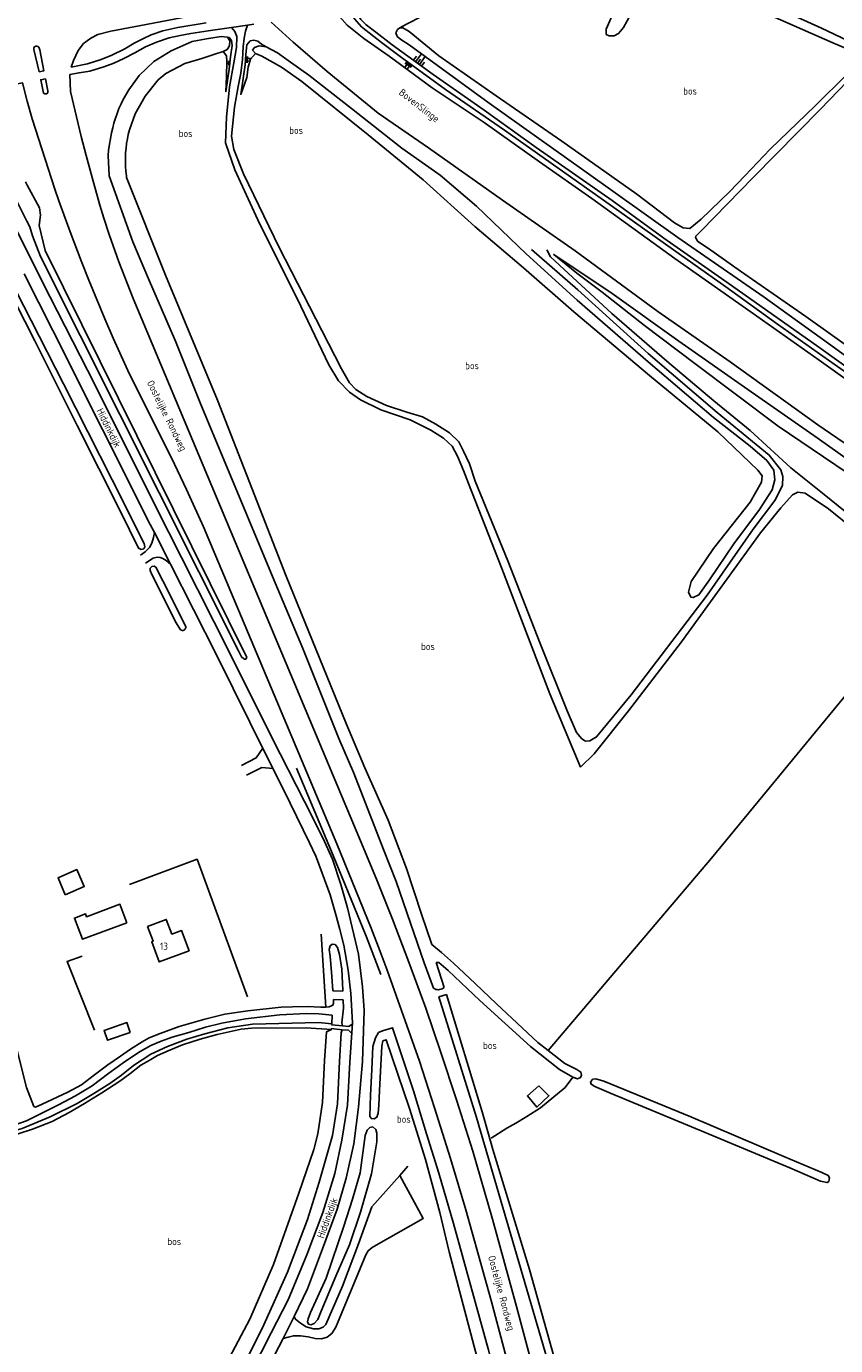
# Model space of a CAD drawing. Header units: metres. Extents: x 226218 to 240385, y 439369 to 449677.
# Tile 72 of 256: x 229388 to 229670, y 440593 to 441052. Entities that reach past the tile are written whole.
import ezdxf

# ---------------------------------------------------------------- set-up
doc = ezdxf.new("R2010")
doc.units = ezdxf.units.M
doc.header["$MEASUREMENT"] = 0
for name, color, linetype in [('CULTUURAANDUIDING', 253, 'Continuous'), ('DAKRAND-BYG', 4, 'Continuous'), ('HEG', 253, 'Continuous'), ('HOOFDGEBOUW', 4, 'Continuous'), ('HUISNUMMER', 253, 'Continuous'), ('INSTEEKSLOOT', 153, 'Continuous'), ('KANTSLOOT', 153, 'Continuous'), ('KANTVERH', 253, 'Continuous'), ('KANTWATER', 153, 'Continuous'), ('KUNSTWERK', 253, 'Continuous'), ('OVLIJNOBJ', 253, 'Continuous'), ('RASTER', 253, 'Continuous'), ('STRAATNAAM', 253, 'Continuous'), ('TALUD', 253, 'Continuous'), ('WATERLNAAM', 253, 'Continuous')]:
    doc.layers.add(name, color=color, linetype=linetype)
doc.styles.get("Standard").update_dxf_attribs({"font": 'iso.shx'})

# ---------------------------------------------------------------- blocks, each defined once
blk = doc.blocks.new('TA', base_point=(75009.5, 300012))
for p, q in [((75009.5, 300012.5), (75010, 300012.5)), ((75009.5, 300012.25), (75010.5, 300012.25)), ((75009.5, 300012), (75010, 300012)), ((75009.5, 300011.75), (75010.5, 300011.75)), ((75009.5, 300011.5), (75010, 300011.5))]:
    blk.add_line(p, q)

msp = doc.modelspace()

# ---------------------------------------------------------------- linework, layer by layer
at = {"layer": 'DAKRAND-BYG'}
for points in [[(229401.64, 440749.87), (229399.1, 440755.74), (229405.69, 440758.59), (229408.23, 440752.72), (229401.64, 440749.87)], [(229423.05, 440740.08), (229407.57, 440734.35), (229404.83, 440741.74), (229408.68, 440743.17), (229409.03, 440742.21), (229420.66, 440746.52), (229423.05, 440740.08)], [(229424.27, 440701.91), (229416.31, 440699.22), (229415.16, 440702.66), (229423.12, 440705.34), (229424.27, 440701.91)], [(229566.52, 440683.37), (229570.01, 440679.88), (229565.8, 440675.95), (229562.55, 440679.87), (229566.52, 440683.37)]]:
    msp.add_lwpolyline(points, dxfattribs=at)
at = {"layer": 'HEG'}
for points in [[(229482.15, 440793.93), (229494.89, 440763.51), (229506.36, 440735.38), (229511.47, 440722.13)], [(229424, 440753.39), (229447.51, 440762.17), (229465.04, 440714.28)], [(229411.83, 440702.67), (229402.24, 440726.6), (229407.55, 440728.43)]]:
    msp.add_lwpolyline(points, dxfattribs=at)
at = {"layer": 'HOOFDGEBOUW'}
msp.add_lwpolyline([(229430.25, 440738.83), (229432.18, 440733.67), (229431.72, 440733.5), (229434.35, 440726.48), (229444.74, 440730.38), (229442.11, 440737.4), (229438.74, 440736.13), (229436.81, 440741.27), (229430.25, 440738.83)], dxfattribs=at)
at = {"layer": 'INSTEEKSLOOT'}
for p, q in [((229388.38, 440996.77), (229387.78, 440997.89)), ((229533.52, 440717.62), (229530.78, 440726.29)), ((229510.77, 440676.52), (229511.04, 440681.78))]:
    msp.add_line(p, q, dxfattribs=at)
for points in [[(229687.61, 441067.02), (229681.33, 441043.39), (229680.52, 441040.65), (229679.63, 441038.86), (229677.1, 441036.18), (229664.45, 441023.08), (229641.22, 440999.55), (229622.99, 440980.89), (229621.11, 440979.04), (229621, 440978.47), (229621.87, 440977.14), (229625.62, 440974.68), (229636.67, 440966.78), (229659.43, 440951.03), (229678.08, 440937.81), (229680.03, 440936.47), (229680.24, 440936.05)], [(229599.84, 441058.52), (229595.95, 441051.58), (229594.28, 441049.5), (229592.73, 441048.74), (229590.96, 441048.67), (229589.98, 441049.2), (229589.9, 441050.96), (229592.04, 441055.8)], [(229649.22, 441058.44), (229664.95, 441051.4), (229673.99, 441047.05)], [(229638.25, 441000), (229647.05, 441009.22), (229662.79, 441024.43), (229673.59, 441035.12), (229677.1, 441038.92), (229677.88, 441040.41), (229677.5, 441041.84), (229674.88, 441043.72), (229668.85, 441046.22), (229644.88, 441056.76)], [(229421.82, 441026.58), (229423.74, 441029.95), (229427.38, 441034.87), (229432.44, 441039.78), (229438.46, 441043.43), (229445.77, 441046.7), (229450.81, 441047.67), (229455.85, 441048.43), (229458.07, 441048.26), (229458.95, 441046.96), (229458.82, 441045.23), (229458.02, 441043.98), (229456.59, 441043.19), (229453.72, 441042.31), (229449.18, 441040.84), (229443.25, 441039.09), (229436.67, 441035.56)], [(229521.36, 441045.53), (229518.5, 441047.45), (229517.18, 441048.49), (229516.67, 441049.74), (229517.31, 441050.89), (229518.13, 441051.51), (229519.11, 441051.48), (229521.38, 441050.23), (229531.7, 441041.78), (229551.65, 441027.85), (229574.55, 441012), (229600.62, 440993.6), (229613.71, 440983.64), (229616.78, 440981.89), (229619.05, 440981.68), (229623.03, 440984.85), (229633.02, 440994.52), (229638.25, 441000)], [(229680.24, 440936.05), (229680.42, 440935.66), (229679.98, 440934.66), (229678.67, 440934.36), (229676.52, 440935.12), (229673.25, 440937.41), (229667.39, 440941.65), (229644.92, 440957.81), (229614.95, 440978.57), (229582.16, 441001.85), (229549.23, 441025.3), (229521.36, 441045.53)], [(229436.67, 441035.56), (229433.92, 441033.34), (229429.4, 441027.7), (229425.94, 441021.5), (229423.98, 441015.98)], [(229421.82, 441026.58), (229421.04, 441024.99), (229420.33, 441023.37), (229419.68, 441021.72), (229419.1, 441020.05), (229418.59, 441018.35), (229418.15, 441016.64), (229417.78, 441014.91)], [(229375.17, 441025.11), (229373.95, 441025.09), (229372.6, 441024.78), (229371.13, 441023.34), (229370.88, 441022.22), (229371.29, 441019.76), (229372.1, 441016.23), (229376.15, 441006.45), (229380.6, 440997.85), (229384.84, 440990.9), (229387.25, 440986.31), (229388.23, 440984.16), (229389.28, 440982.18), (229390.21, 440979.07), (229392.95, 440971.9), (229461.94, 440834.76), (229462.95, 440832.58), (229463.65, 440832.05), (229464.06, 440831.85), (229464.46, 440831.86), (229464.85, 440832.37)], [(229417.78, 441014.91), (229416.73, 441008.89), (229416.61, 441007.07), (229416.91, 441000), (229425.19, 440976.96), (229430.64, 440964.1), (229440, 440942.45), (229448.57, 440921.04), (229473.73, 440860.62)], [(229422.91, 441000), (229422.73, 441001.6), (229422.61, 441003.21), (229422.55, 441004.82), (229422.56, 441006.43), (229422.64, 441008.04), (229422.78, 441009.65), (229422.98, 441011.25), (229423.25, 441012.84), (229423.58, 441014.41), (229423.98, 441015.98)], [(229505.96, 440793.99), (229499.45, 440809.46), (229478.52, 440860.68), (229454.63, 440921.96), (229436.57, 440965.42), (229422.95, 440999.38), (229422.91, 441000)], [(229464.85, 440832.37), (229394.6, 440974.03), (229392.5, 440982.7), (229393.02, 440986.33), (229392.6, 440988.88), (229388.38, 440996.77)], [(229400.96, 440927.59), (229389.8, 440949.62), (229382.17, 440964.32), (229381.44, 440964.55), (229380.87, 440964.38), (229380.51, 440963.98), (229380.52, 440963.3), (229390.98, 440942.54), (229405.74, 440913.09), (229420.8, 440883.15), (229427.12, 440870.48), (229428.08, 440870.01), (229428.95, 440870.16), (229429.36, 440870.93), (229429.04, 440872.05), (229418.01, 440894.21), (229400.96, 440927.59)], [(229441.79, 440842.03), (229440.27, 440844.44), (229431.81, 440861.23), (229431.22, 440862.7), (229431.2, 440863.48), (229431.79, 440864.03), (229432.59, 440864.22), (229433.21, 440863.82), (229438.07, 440854.34), (229442.35, 440845.61), (229443.59, 440843.14)], [(229473.73, 440860.62), (229484.37, 440835.53), (229496.88, 440804.26), (229502.14, 440792.2)], [(229443.59, 440843.14), (229443.6, 440842.84), (229443.54, 440842.55), (229443.4, 440842.28), (229443.19, 440842.06), (229442.94, 440841.9), (229442.65, 440841.82), (229442.35, 440841.81), (229442.06, 440841.88), (229441.79, 440842.03)], [(229502.14, 440792.2), (229512.39, 440765.58), (229516.81, 440754.48), (229521.8, 440739.91), (229526.6, 440726.21), (229529.86, 440717.28)], [(229529.22, 440732.5), (229525.6, 440743.03), (229520.48, 440759.02), (229514.09, 440775.74), (229505.96, 440793.99)], [(229377.32, 440737.63), (229383.24, 440702.09), (229388.16, 440682.72), (229390.66, 440676.22), (229391.21, 440675.88), (229393.63, 440676.96), (229402.5, 440681.14), (229407.27, 440683.76), (229411.76, 440687.13), (229416.42, 440690.71), (229420.84, 440693.72), (229424.38, 440696.14), (229428.39, 440698.71), (229430.8, 440700.01), (229434.64, 440701.61), (229441.34, 440703.98), (229450.21, 440706.59), (229457.22, 440708.3), (229465.16, 440709.49), (229476.85, 440710.73)], [(229544.35, 440718.91), (229536.79, 440726.09), (229532.64, 440729.78), (229529.22, 440732.5)], [(229530.78, 440726.29), (229531.7, 440726.32), (229534.97, 440723.47), (229545.99, 440712.99)], [(229569.74, 440695.62), (229566.18, 440698.39), (229551.72, 440711.92), (229544.35, 440718.91)], [(229529.86, 440717.28), (229530.24, 440717.06), (229530.66, 440716.91), (229531.09, 440716.82), (229531.53, 440716.79), (229531.97, 440716.84), (229532.4, 440716.94), (229532.8, 440717.11), (229533.18, 440717.34), (229533.52, 440717.62)], [(229619.95, 440431.02), (229617.92, 440432.93), (229612.86, 440446.16), (229610.13, 440453.6), (229604.48, 440469.53), (229593.82, 440502.98), (229588.03, 440522.64), (229571.45, 440581.21), (229544.79, 440672.34), (229531.74, 440714.28), (229534.39, 440715.15)], [(229534.39, 440715.15), (229546.79, 440674.32), (229549.88, 440663.26)], [(229545.99, 440712.99), (229563.6, 440697), (229573.72, 440689.01), (229578.37, 440686.39), (229579.96, 440685.84), (229581.02, 440686.21), (229581.36, 440687.02), (229581.14, 440688.13), (229579.77, 440689.06), (229575.52, 440691.14), (229569.74, 440695.62)], [(229476.31, 440708.05), (229464.38, 440706.71), (229456.13, 440705.13), (229450.49, 440703.74), (229444.63, 440701.97), (229438.9, 440700.27), (229435.02, 440698.93), (229431.37, 440697.4), (229427.69, 440695.33), (229422.62, 440691.96), (229416.74, 440687.79), (229411.03, 440683.3), (229405.24, 440679.91), (229399.25, 440676.77), (229388.17, 440671.13), (229383.82, 440669.62)], [(229512.08, 440702.47), (229510.7, 440701.9), (229509.68, 440700.09), (229508.71, 440696.99), (229508.32, 440689.04)], [(229597.07, 440412.84), (229597.65, 440414.92), (229592.54, 440429.77), (229582.49, 440463.14), (229580.63, 440469.04), (229577.48, 440479.97), (229571.54, 440502.05), (229548.85, 440591.8), (229536.79, 440635.46), (229531.74, 440652.95), (229527.42, 440666.71), (229522.9, 440681.65), (229515.61, 440703.55), (229512.08, 440702.47)], [(229511.04, 440681.78), (229511.82, 440697.15), (229512.14, 440699.06)], [(229512.14, 440699.06), (229513.34, 440699.41), (229521.51, 440675.47), (229526.99, 440657.71), (229531.99, 440639.29), (229535.24, 440625.64), (229566.75, 440506.59), (229569.74, 440495.95), (229577.77, 440468.14), (229594.79, 440414.42)], [(229508.32, 440689.04), (229507.88, 440680.1), (229507.62, 440672.63), (229508.2, 440671.94), (229509.16, 440671.86), (229510.08, 440672.42), (229510.58, 440673.84), (229510.77, 440676.52)], [(229589.13, 440684.95), (229586.38, 440685.84), (229585.34, 440685.69), (229584.5, 440684.78), (229584.74, 440683.91), (229586.01, 440683.1), (229591.7, 440680.67), (229624.44, 440667.07), (229653.9, 440654.78), (229664.6, 440650.16), (229666.86, 440649.68), (229667.51, 440650.11), (229667.72, 440651.38), (229667.25, 440652.15), (229665.04, 440653.24), (229651.85, 440658.81), (229619.46, 440672.53), (229589.13, 440684.95)], [(229500.62, 440628.05), (229504.36, 440639.39), (229508.26, 440652.75), (229510.13, 440663.83), (229510.11, 440666.91), (229509.7, 440668.18), (229508.71, 440669.07), (229507.71, 440668.82), (229506.75, 440667.9), (229506.06, 440666.02), (229504.25, 440653.04), (229501.63, 440643.97), (229498.57, 440634.56), (229492.48, 440616.43), (229486.96, 440604.45), (229486.18, 440602.27), (229485.99, 440601.24), (229486.35, 440600.47), (229487.17, 440600.17), (229488.32, 440600.61), (229489.55, 440602.01), (229490.72, 440604.93), (229495.83, 440617.16), (229500.62, 440628.05)], [(229494.62, 440666.07), (229490.04, 440649.83), (229485.99, 440636.88), (229478.98, 440618.48), (229470.75, 440600.22), (229462.95, 440584.51)], [(229549.88, 440663.26), (229550.46, 440661.18), (229563.26, 440619.48), (229579.61, 440561.11), (229596.95, 440501.99), (229600.88, 440488.29), (229606.89, 440469.92), (229612.19, 440454.52), (229619.99, 440433.89), (229620.54, 440433.87)]]:
    msp.add_lwpolyline(points, dxfattribs=at)
at = {"layer": 'KANTSLOOT'}
for p, q in [((229498.23, 440716.25), (229494.78, 440716.45)), ((229498.34, 440713.24), (229494.98, 440713.43)), ((229498.45, 440710.43), (229498.34, 440713.24))]:
    msp.add_line(p, q, dxfattribs=at)
for points in [[(229480.03, 441039.55), (229475.52, 441042.79), (229471.54, 441044.83), (229469.11, 441045.26), (229467.51, 441044.66), (229466.85, 441043.71), (229467.86, 441042.54), (229470.03, 441041.57), (229476.92, 441037.8), (229483.97, 441032.85), (229507.14, 441014.22), (229526.29, 440998.59), (229544.19, 440982.38), (229561.19, 440967.92), (229578.68, 440952.65), (229605.03, 440930.5), (229628.81, 440910.95), (229642.78, 440897.6), (229644.23, 440895.64), (229644.07, 440893.42), (229640.05, 440886.48), (229627.26, 440870.31), (229619.52, 440858.78), (229618.62, 440855.12), (229619.42, 440853.39), (229620.19, 440853.23), (229622.23, 440854.22), (229625.87, 440859.42), (229634.35, 440871.98), (229643.38, 440883.86), (229647.7, 440890.73), (229648.65, 440894.19), (229648.33, 440897.53), (229645.87, 440900.89), (229640.12, 440905.96), (229627.28, 440915.92), (229604.6, 440935.26), (229579.83, 440956.68), (229562.04, 440972.85), (229544.76, 440989.45), (229532.11, 441000.21), (229518.75, 441009.66), (229501.25, 441023.43), (229486.42, 441035.02), (229480.03, 441039.55)], [(229498.23, 440716.25), (229498.21, 440716.62), (229497.86, 440723.97), (229497.11, 440729.01), (229496.35, 440731.5), (229495.55, 440732.51), (229494.57, 440732.6), (229493.85, 440732.09), (229493.52, 440730.79), (229493.89, 440728.48), (229494.46, 440721.38), (229494.78, 440716.45)], [(229494.98, 440713.43), (229495.06, 440712.14), (229494.84, 440711.44), (229493.48, 440710.83), (229492.34, 440710.77), (229490.61, 440710.68), (229485.88, 440710.96), (229480.74, 440710.85), (229476.85, 440710.73)], [(229498.18, 440704.18), (229497.97, 440705.28), (229498.45, 440710.43)], [(229476.31, 440708.05), (229485.52, 440708.57), (229489.96, 440708.37), (229494.6, 440707.98)], [(229494.37, 440704.57), (229494.41, 440704.91), (229494.6, 440707.98)], [(229489.6, 440666.68), (229491.18, 440677.6), (229491.9, 440692.12), (229492.56, 440702.14), (229494.29, 440702.99), (229494.24, 440703.27)], [(229494.62, 440666.07), (229496.36, 440677.04), (229497.09, 440691.82), (229497.74, 440701.79), (229498.05, 440702.89)], [(229421.82, 440536.35), (229431.46, 440547.81), (229442.86, 440562.62), (229453.74, 440579.2), (229465.94, 440602.13), (229474.11, 440621.14), (229482.98, 440645.99), (229488.14, 440661.26), (229489.6, 440666.68)]]:
    msp.add_lwpolyline(points, dxfattribs=at)
at = {"layer": 'KANTVERH'}
for p, q in [((229498.18, 440704.18), (229500.37, 440703.97)), ((229500.37, 440703.97), (229501.55, 440704.85)), ((229498.05, 440702.89), (229500.24, 440702.67)), ((229500.24, 440702.67), (229501.34, 440701.56))]:
    msp.add_line(p, q, dxfattribs=at)
for points in [[(229746.61, 440880.31), (229738.09, 440885.94), (229725.97, 440894.51), (229707.1, 440907.82), (229686.37, 440922.47), (229669.27, 440934.49), (229649.57, 440948.42), (229631.59, 440961.31), (229613.38, 440974.18), (229588.98, 440991.5), (229570.84, 441004.35), (229554.52, 441015.85), (229534.05, 441030.01), (229518.27, 441041.46), (229511.67, 441046.39), (229504.82, 441051.87), (229502.27, 441054.61), (229500.42, 441057.68), (229498.93, 441059.07), (229497.81, 441060.01)], [(229500.96, 441060.79), (229501.11, 441060.16), (229501.7, 441058.79), (229503.23, 441056.55), (229504.5, 441054.37), (229506.35, 441052.54), (229509.73, 441050.01), (229515.41, 441045.54), (229529.77, 441035.22), (229547.5, 441022.86), (229565.61, 441009.89), (229592.07, 440991.41), (229610, 440978.26), (229632.37, 440962.61), (229663.14, 440940.94), (229688.07, 440923.05), (229720.88, 440899.76), (229747.88, 440881.28)], [(229450.63, 441053.21), (229440.82, 441051.56), (229435.65, 441050.39), (229431.55, 441049.03), (229428.61, 441047.63), (229425.67, 441046.09), (229422.34, 441044.17), (229417.85, 441041.96), (229414.14, 441040.44), (229409.42, 441038.95), (229403.7, 441037.81), (229404.45, 441040.08), (229406.12, 441043.57), (229407.95, 441045.98), (229410.55, 441047.92), (229412.98, 441049.17), (229417.5, 441050.28), (229425.52, 441051.82), (229444.41, 441055.38)], [(229403.49, 441029.37), (229403.24, 441035.29), (229406.45, 441035.84), (229410.16, 441036.4), (229415.07, 441037.89), (229418.53, 441039.15), (229421.98, 441040.76), (229425.85, 441042.79), (229429.61, 441044.84), (229433.43, 441046.53), (229437.82, 441048.03), (229441.58, 441048.8), (229445.4, 441049.49)], [(229445.4, 441049.49), (229451.41, 441050.44), (229459.48, 441051.61), (229465.05, 441052.41), (229467.23, 441052.73)], [(229542.05, 440892.98), (229540.25, 440897.42), (229538.23, 440902.42), (229536.38, 440905.9), (229533.26, 440908.75), (229528.95, 440911.45), (229521.76, 440915.05), (229511.54, 440918.54), (229504.37, 440921.99), (229500.57, 440924.71), (229496.71, 440928.71), (229493.44, 440934.25), (229483.6, 440954.6), (229468.62, 440984.64), (229460.69, 441002.07), (229457.44, 441011.48), (229457.76, 441020.36), (229458.81, 441030.91), (229460.3, 441039.27), (229461.21, 441044.68), (229461.33, 441048.42), (229460.66, 441050.2), (229459.48, 441051.61)], [(229544.37, 440893.76), (229542.31, 440899.77), (229540.27, 440904.16), (229538.61, 440907.38), (229535.35, 440910.56), (229530.59, 440913.59), (229525.99, 440916.16), (229520.54, 440917.78), (229513.42, 440920.09), (229506.59, 440923.2), (229502.82, 440925.6), (229500.6, 440927.96), (229497.84, 440932.78), (229490.9, 440946.13), (229476.11, 440975.06), (229463.68, 441000.72), (229460.33, 441009.18), (229459.53, 441013.83), (229460.56, 441023.89), (229461.77, 441031.11), (229462.71, 441035.7), (229463.31, 441040.48), (229463.59, 441044.87), (229463.96, 441047.85), (229464.35, 441050.35), (229465.05, 441052.41)], [(229392.51, 441036.19), (229390.72, 441043.92), (229390.74, 441044.47), (229390.95, 441044.85), (229391.37, 441045.09), (229391.73, 441045.15), (229392.13, 441045.04), (229392.47, 441044.7), (229392.82, 441043.77), (229394.15, 441036.49), (229392.51, 441036.19)], [(229442.13, 440867.24), (229433.12, 440884.82), (229422.67, 440905.82), (229409.34, 440932.4), (229396.33, 440957.72), (229388.05, 440974.38), (229382.78, 440984.89), (229376.47, 440997.35), (229372.12, 441006.62), (229369.84, 441012.34), (229368.06, 441018.02), (229366.79, 441022.33), (229366.42, 441024.19), (229366.5, 441025.78), (229366.98, 441027.05), (229368.08, 441028.4), (229370.11, 441029.02), (229373.02, 441029.72), (229386.76, 441032.29), (229388.36, 441026.01)], [(229394.71, 441033.71), (229395.54, 441029.5), (229395.51, 441028.97), (229395.2, 441028.54), (229394.85, 441028.47), (229394.46, 441028.53), (229394.08, 441028.79), (229393.89, 441029.31), (229393.09, 441033.4), (229394.71, 441033.71)], [(229407.11, 440970.44), (229403.29, 440980.45), (229399.34, 440991.34), (229397.97, 440995.38), (229390.11, 441019.85), (229388.36, 441026.01)], [(229403.49, 441029.37), (229407.18, 441013.63), (229408.9, 441007.02), (229410.99, 440999.35), (229413.72, 440989.77), (229415.08, 440985.3), (229416.96, 440979.62), (229420.31, 440970.08), (229425.28, 440957.34), (229505.93, 440764.97), (229510.19, 440754.63), (229515.51, 440741.29), (229521.25, 440726.34), (229527.15, 440710.4), (229532.41, 440694.95), (229537.88, 440678.44), (229543.52, 440660.6), (229550.35, 440636.95), (229558.77, 440606.61), (229580.06, 440526.6), (229589.69, 440492.23), (229594.27, 440476.88), (229599.25, 440460.81), (229605.25, 440442.28)], [(229418.27, 440943.47), (229415.4, 440950.18), (229412.58, 440956.91), (229409.82, 440963.66), (229407.11, 440970.44)], [(229563.96, 440974.4), (229580.12, 440960.3), (229604.59, 440938.19), (229628.64, 440917.66), (229646.72, 440902.83), (229650.81, 440897.68), (229651.46, 440895.36), (229651.33, 440892.2), (229648.64, 440887), (229641.18, 440877.03)], [(229680.48, 440877.22), (229665.84, 440889.16), (229654.27, 440898.37), (229640.07, 440911.33), (229627.48, 440921.71), (229611.01, 440935.52), (229591.89, 440952.11), (229573.72, 440968.9), (229570.51, 440971.78), (229569.27, 440974.26)], [(229471.71, 440798.16), (229454.23, 440833.37), (229438.25, 440864.91), (229432.64, 440875.93), (229431.23, 440878.7), (229414.56, 440911.76), (229397.26, 440946.2), (229387.27, 440965.88)], [(229597.74, 440439.56), (229594.29, 440449.83), (229590.01, 440463.11), (229583.63, 440484.14), (229581.87, 440490.15), (229572.26, 440524.41), (229549.88, 440608.69), (229541.06, 440640.16), (229535.8, 440658.02), (229530.22, 440675.72), (229524.9, 440691.92), (229513.74, 440723.57), (229511.27, 440730.11), (229508.1, 440738.24), (229496.15, 440767.53), (229449.8, 440877.89), (229443.89, 440890.79), (229439.63, 440899.61), (229423.41, 440932.23), (229418.27, 440943.47)], [(229542.05, 440892.98), (229553.65, 440863.36), (229570.39, 440819.72), (229580.98, 440794.27)], [(229641.18, 440877.03), (229625.09, 440854.09), (229598.64, 440819.44), (229586.62, 440804.76), (229584.27, 440803.44), (229582.75, 440803.29), (229581.43, 440804.1), (229579.58, 440806.33), (229576.33, 440813.81), (229566.92, 440837.27), (229555.66, 440865.98), (229544.37, 440893.76)], [(229643.72, 440875.75), (229650.7, 440884.47), (229654.81, 440888.97), (229656.63, 440889.97), (229659.19, 440889.61), (229667.31, 440884.08), (229678.9, 440874.68)], [(229427.82, 440867.97), (229429.49, 440869.17), (229430.95, 440870.63), (229431.79, 440872.2), (229432.34, 440874.1), (229432.53, 440875.33), (229432.64, 440875.93)], [(229580.98, 440794.27), (229585.78, 440798.9), (229597.74, 440813.81), (229616.17, 440837.8), (229628.7, 440855.17), (229643.72, 440875.75)], [(229438.25, 440864.91), (229436.79, 440866.1), (229435.63, 440866.82), (229434.64, 440867.2), (229433.63, 440867.3), (229432.26, 440866.99), (229429.55, 440865.26)], [(229442.13, 440867.24), (229458.92, 440833.85), (229473.68, 440804.29), (229484.88, 440782.32), (229491.34, 440769.61), (229494.71, 440762.17), (229497.57, 440753.35), (229499.89, 440745.29), (229503.69, 440729.16), (229505.14, 440717.82), (229505.66, 440709.62), (229505.1, 440691.85)], [(229470.36, 440800.88), (229468.11, 440797.46), (229462.97, 440794.87)], [(229471.71, 440798.16), (229479.08, 440783.39), (229479.93, 440781.69), (229486.71, 440767.86), (229488.9, 440763.21), (229489.13, 440762.72)], [(229464.78, 440791.44), (229470.03, 440794.14), (229474.04, 440793.77)], [(229489.13, 440762.72), (229493.9, 440749.77), (229495.95, 440742.52), (229497.19, 440737.73), (229498.58, 440732.3), (229500.15, 440723.64), (229501.08, 440715.43), (229501.58, 440705.25), (229500.68, 440691.61)], [(229376.74, 440665.7), (229386.58, 440668.56), (229396.38, 440672.57), (229405.77, 440677.26), (229411.52, 440680.72), (229417.1, 440684.18), (229421.23, 440687.04), (229425.42, 440690.44), (229431.46, 440694.32), (229437.2, 440697.04), (229443.92, 440699.65), (229450.23, 440701.41), (229458.27, 440703.59), (229466.79, 440704.83), (229489.77, 440705.38), (229494.41, 440704.91)], [(229377.18, 440664.16), (229385.63, 440666.72), (229390.23, 440668.25), (229397.12, 440670.94), (229402.95, 440674.11), (229408.35, 440677.26), (229414.41, 440680.89), (229420.66, 440684.95), (229424.15, 440687.52), (229427.99, 440690.5), (229430.79, 440692.2), (229433.78, 440693.88), (229437.51, 440695.53), (229442.44, 440697.67), (229448.55, 440699.55), (229454.53, 440701.2), (229462.86, 440703.03), (229466.57, 440703.37), (229485.55, 440703.56), (229494.29, 440702.99)], [(229387.74, 440499.95), (229393.41, 440502.83), (229399.21, 440505.66), (229406.72, 440510.85), (229414.96, 440516.98), (229422.7, 440523.88), (229428.39, 440529.92), (229439.6, 440542.62), (229446.65, 440551.85), (229454.58, 440562.92), (229463.38, 440577.82), (229473.32, 440597.38), (229479.2, 440608.93), (229485.78, 440624.55), (229491.35, 440639.27), (229495.46, 440652.88), (229497.9, 440664.46), (229499.94, 440676.66), (229500.68, 440691.61)], [(229389.63, 440496.04), (229401.13, 440502.23), (229409.68, 440508.07), (229417.21, 440513.6), (229423.1, 440518.42), (229427.44, 440522.92), (229434.96, 440530.94), (229446.03, 440543.77), (229457.94, 440560.46), (229466.91, 440575.13), (229473.05, 440587), (229477.49, 440595.49), (229479.15, 440598.65), (229481.31, 440603.08), (229486, 440612.68), (229491.21, 440626.69), (229496.27, 440640.5), (229499.45, 440651.23), (229502.04, 440663.22), (229503.74, 440675.92), (229505.1, 440691.85)], [(229523.2, 440642.81), (229518.08, 440652.14), (229508.34, 440641.22)], [(229477.49, 440595.49), (229479.18, 440595.91), (229481.08, 440596.39), (229483.51, 440596.39), (229486.14, 440596.04), (229488.66, 440595.43), (229490.89, 440595.31), (229492.86, 440595.93), (229494.49, 440597.23), (229495.86, 440599.39), (229506.3, 440624.54), (229507.09, 440625.98), (229508.47, 440627.12), (229509.91, 440627.93), (229526.26, 440637.23), (229523.2, 440642.81)], [(229508.34, 440641.22), (229503.7, 440628.39), (229498.11, 440613.69), (229492.37, 440600.33), (229491.47, 440599.44), (229489.95, 440598.86), (229488.1, 440598.79), (229485.46, 440599.49), (229483.57, 440600.72), (229481.78, 440602.15), (229481.31, 440603.08)]]:
    msp.add_lwpolyline(points, dxfattribs=at)
at = {"layer": 'KANTWATER'}
for points in [[(229494.88, 441058.13), (229496.31, 441056.34), (229499.81, 441052.39), (229505.54, 441047.75), (229514.44, 441041.61), (229529.38, 441030.6), (229547.45, 441018.56), (229566.74, 441004.82), (229584.93, 440992.14), (229613.86, 440971.19), (229640.45, 440952.54), (229664.11, 440935.85), (229694.15, 440914.36), (229717.31, 440898.33), (229744.23, 440878.92)], [(229725.62, 440869.91), (229709.84, 440881.26), (229690.78, 440894.73), (229663.67, 440913.35), (229633.17, 440935.22), (229607.99, 440952.8), (229579.11, 440973.85), (229553.83, 440991.49), (229528.14, 441009.72), (229510.51, 441021.82), (229492.86, 441036.32), (229480.95, 441046.5), (229473.26, 441053.41)]]:
    msp.add_lwpolyline(points, dxfattribs=at)
at = {"layer": 'KUNSTWERK'}
for p, q in [((229494.37, 440704.57), (229498.18, 440704.18)), ((229494.24, 440703.27), (229498.05, 440702.89))]:
    msp.add_line(p, q, dxfattribs=at)
at = {"layer": 'OVLIJNOBJ'}
msp.add_line((229518.08, 440652.14), (229520.94, 440655.35), dxfattribs=at)
for points in [[(229518.13, 441051.51), (229520.39, 441052.8), (229525.9, 441055.52), (229535.56, 441058.84), (229549.76, 441062.77), (229563.75, 441067.43), (229588.81, 441075.99), (229621.08, 441087.13)], [(229458.07, 441048.26), (229458.67, 441048.1), (229459.51, 441047.03), (229459.73, 441045.28), (229459.2, 441041.37), (229458.68, 441037.1), (229457.58, 441029.26), (229457.71, 441034.59), (229457.88, 441039.82), (229457.73, 441041.72), (229456.59, 441043.19)], [(229471.54, 441044.83), (229469.96, 441045.83), (229468.7, 441046.85), (229467.23, 441047.17), (229466.01, 441046.92), (229464.88, 441045.61), (229464.49, 441042.22), (229464.29, 441038.64), (229462.75, 441028.32), (229464.8, 441034.24), (229465.36, 441037.77), (229466.1, 441040.57), (229467.86, 441042.54)], [(229724.61, 440865.09), (229716.23, 440871.06), (229706.78, 440877.92), (229685.75, 440892.94), (229663.43, 440908.82), (229639.24, 440925.63), (229615.26, 440942.46), (229592.08, 440959.05), (229571.67, 440972.62), (229579.77, 440966.06), (229588.58, 440959.45), (229603.32, 440947.93), (229620.76, 440934.74), (229649.84, 440912.89), (229689.67, 440885.93), (229713.47, 440869.65), (229723.74, 440863.12)], [(229569.74, 440695.62), (229626.61, 440762.58), (229700.92, 440852.63)], [(229558.51, 440670.42), (229562.37, 440672.65), (229567.13, 440675.68), (229575.62, 440682.8), (229578.37, 440686.39)], [(229549.85, 440665.09), (229555.34, 440668.6), (229558.51, 440670.42)]]:
    msp.add_lwpolyline(points, dxfattribs=at)
at = {"layer": 'RASTER'}
msp.add_line((229492.34, 440710.77), (229490.72, 440736.09), dxfattribs=at)

# ---------------------------------------------------------------- block references
at = {"layer": 'TALUD'}
for p, xscale, yscale, rotation in [((229458.94, 441039.23), 1.13, 1.13, 173.1653), ((229464.39, 441040.43), 1.69, 1.69, 356.8877), ((229521.49, 441039.11), 2.14, 2.14, 234.8455), ((229524.3, 441039.18), 3.42, 3.42, 54.4098)]:
    msp.add_blockref('TA', p, dxfattribs=dict(at, xscale=xscale, yscale=yscale, rotation=rotation))

# ---------------------------------------------------------------- texts
at = {"layer": 'CULTUURAANDUIDING'}
for p in [(229616.76, 441028.25), (229479.61, 441014.57), (229441.13, 441013.49), (229540.85, 440932.69), (229525.5, 440835), (229547.07, 440696.16), (229517.09, 440670.51), (229437.19, 440627.96)]:
    msp.add_text('bos', height=2.5, dxfattribs=at).set_placement(p)
at = {"layer": 'HUISNUMMER'}
msp.add_text('13', height=2.5, dxfattribs=at).set_placement((229434.65, 440730.68))
at = {"layer": 'STRAATNAAM'}
for s, rotation, p in [('Oostelijke Rondweg', 296.2833, (229429.96, 440928.05)), ('Hiddinkdijk', 296.3346, (229412.45, 440918.3)), ('Hiddinkdijk', 70.0414, (229491.53, 440630.08)), ('Oostelijke Rondweg', 285.1195, (229548.79, 440623.91))]:
    msp.add_text(s, height=2.5, rotation=rotation, dxfattribs=at).set_placement(p)
at = {"layer": 'WATERLNAAM'}
msp.add_text('BovenSlinge', height=2.5, rotation=322.4314, dxfattribs=at).set_placement((229517.55, 441028.5))

doc.saveas('drawing.dxf')
